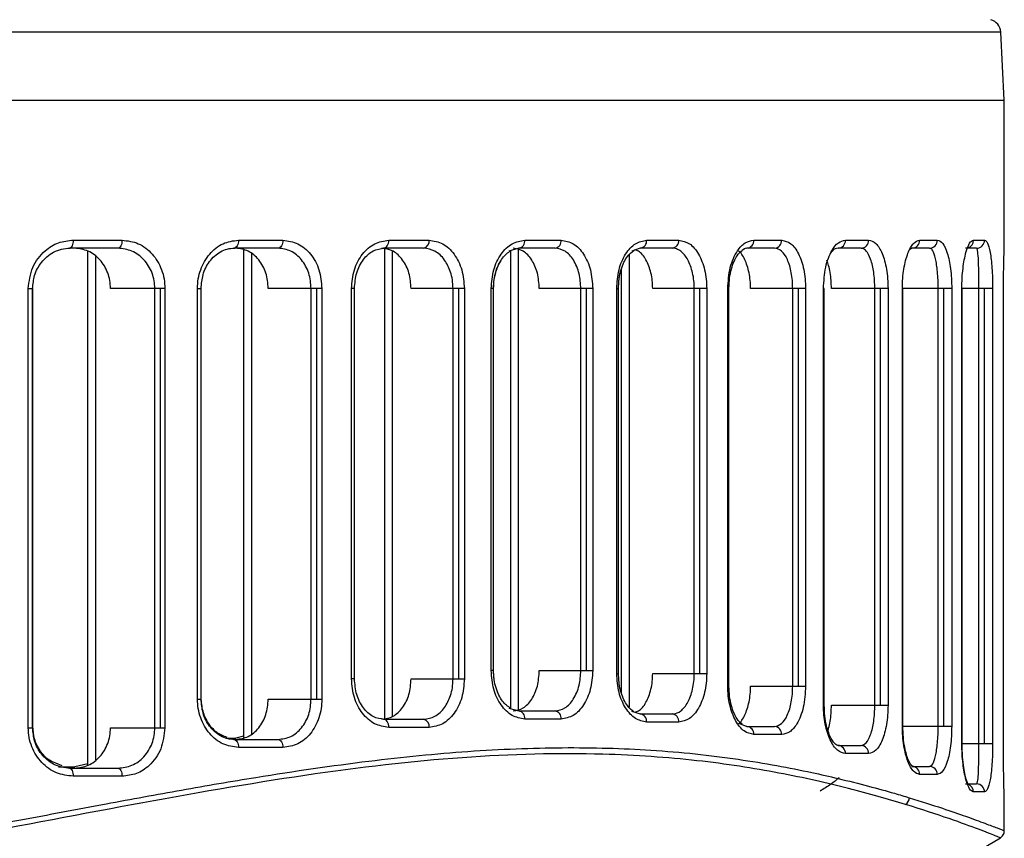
# Model space of a CAD drawing. Header units: millimetres. Extents: x 0 to 320, y 0 to 226.
# Tile 6 of 9: x 114 to 150, y 56 to 86. Entities that reach past the tile are written whole.
import ezdxf

# ---------------------------------------------------------------- set-up
doc = ezdxf.new("R2010")
doc.units = ezdxf.units.MM

msp = doc.modelspace()

# ---------------------------------------------------------------- linework, layer by layer
at = {"color": 7, "linetype": 'Continuous', "lineweight": 25}
for p, q in [((150.298, 85.715), (17.564, 85.715)), ((150.431, 83.181), (150.298, 85.715)), ((17.431, 83.181), (150.431, 83.181)), ((150.431, 77.906), (150.431, 83.181)), ((115.817, 77.981), (117.63, 77.981)), ((121.958, 77.981), (123.61, 77.981)), ((127.547, 77.981), (129.046, 77.981)), ((132.604, 77.981), (133.953, 77.981)), ((137.134, 77.981), (138.329, 77.981)), ((141.119, 77.981), (142.154, 77.981)), ((144.524, 77.981), (145.383, 77.981)), ((147.284, 77.981), (147.94, 77.981)), ((149.288, 77.981), (149.699, 77.981)), ((117.478, 77.681), (115.673, 77.681)), ((123.431, 77.681), (121.787, 77.681)), ((122.148, 77.61), (122.148, 59.496)), ((128.842, 77.681), (127.35, 77.681)), ((127.384, 77.681), (127.384, 60.175)), ((132.385, 77.681), (132.01, 77.573)), ((132.362, 77.674), (132.362, 60.491)), ((133.727, 77.681), (132.385, 77.681)), ((136.894, 77.681), (136.577, 77.575)), ((138.084, 77.681), (136.894, 77.681)), ((141.891, 77.681), (140.861, 77.681)), ((145.105, 77.681), (144.251, 77.681)), ((146.998, 77.681), (146.93, 77.635)), ((147.652, 77.681), (146.998, 77.681)), ((149.402, 77.681), (148.994, 77.681)), ((116.349, 77.576), (116.349, 58.463)), ((116.642, 77.372), (116.642, 58.667)), ((122.441, 77.47), (122.441, 59.637)), ((127.677, 77.575), (127.677, 60.281)), ((132.069, 77.59), (132.069, 60.575)), ((136.484, 77.434), (136.484, 60.621)), ((136.191, 76.9), (136.191, 61.154)), ((114.143, 59.858), (114.143, 76.181)), ((114.143, 76.181), (114.311, 76.181)), ((114.307, 59.858), (114.307, 76.181)), ((114.311, 59.914), (114.311, 76.181)), ((119.221, 76.181), (117.201, 76.181)), ((118.85, 59.858), (118.85, 76.181)), ((119.062, 59.858), (119.062, 76.181)), ((119.221, 76.181), (119.221, 59.858)), ((120.433, 60.925), (120.433, 76.181)), ((120.433, 76.181), (120.572, 76.181)), ((120.569, 60.925), (120.569, 76.181)), ((120.572, 60.972), (120.572, 76.181)), ((125.059, 76.181), (123.068, 76.181)), ((124.661, 60.925), (124.661, 76.181)), ((124.873, 60.925), (124.873, 76.181)), ((125.059, 76.181), (125.059, 60.925)), ((126.161, 61.675), (126.161, 76.181)), ((126.274, 76.181), (126.161, 76.181)), ((126.271, 61.675), (126.271, 76.181)), ((126.274, 61.7), (126.274, 76.181)), ((130.358, 76.181), (128.377, 76.181)), ((129.936, 61.675), (129.936, 76.181)), ((130.148, 61.675), (130.148, 76.181)), ((130.358, 76.181), (130.358, 61.675)), ((131.354, 61.984), (131.354, 76.181)), ((131.443, 76.181), (131.354, 76.181)), ((131.44, 61.984), (131.44, 76.181)), ((135.129, 76.181), (133.143, 76.181)), ((134.686, 61.984), (134.686, 76.181)), ((134.898, 61.984), (134.898, 76.181)), ((135.129, 76.181), (135.129, 61.984)), ((136.02, 61.873), (136.02, 76.181)), ((136.02, 76.181), (136.088, 76.181)), ((136.085, 76.181), (136.102, 76.412)), ((136.085, 61.873), (136.085, 76.181)), ((139.366, 76.181), (137.36, 76.181)), ((138.904, 61.873), (138.904, 76.181)), ((139.116, 61.873), (139.116, 76.181)), ((139.366, 76.181), (139.366, 61.873)), ((140.148, 61.408), (140.148, 76.181)), ((140.148, 76.181), (140.194, 76.181)), ((140.194, 61.408), (140.194, 76.181)), ((143.043, 76.181), (140.998, 76.181)), ((142.564, 61.408), (142.564, 76.181)), ((142.776, 61.408), (142.776, 76.181)), ((143.043, 76.181), (143.043, 61.408)), ((143.707, 60.7), (143.707, 76.181)), ((143.738, 76.181), (143.707, 76.181)), ((143.738, 60.7), (143.738, 76.181)), ((146.108, 76.181), (144.003, 76.181)), ((145.616, 60.7), (145.616, 76.181)), ((145.828, 60.7), (145.828, 76.181)), ((146.108, 76.181), (146.108, 60.7)), ((146.641, 59.924), (146.641, 76.181)), ((148.476, 76.181), (146.641, 76.181)), ((146.658, 59.924), (146.658, 76.181)), ((147.972, 59.924), (147.972, 76.181)), ((148.185, 59.924), (148.185, 76.181)), ((148.476, 76.181), (148.476, 59.924)), ((148.854, 59.273), (148.854, 76.181)), ((149.997, 76.181), (148.854, 76.181)), ((148.861, 59.273), (148.861, 76.181)), ((149.487, 59.273), (149.487, 76.181)), ((149.699, 59.273), (149.699, 76.181)), ((149.997, 76.181), (149.997, 59.273)), ((150.402, 58.879), (150.402, 76.181)), ((150.402, 58.879), (150.402, 76.181)), ((150.402, 76.181), (150.402, 76.181)), ((131.44, 61.984), (131.354, 61.984)), ((131.355, 61.966), (131.355, 61.984)), ((131.467, 61.638), (131.443, 61.966)), ((133.143, 61.984), (135.129, 61.984)), ((136.02, 61.873), (136.085, 61.873)), ((136.102, 61.635), (136.085, 61.873)), ((137.36, 61.873), (139.366, 61.873)), ((126.271, 61.675), (126.161, 61.675)), ((126.274, 61.7), (126.271, 61.7)), ((128.377, 61.675), (130.358, 61.675)), ((140.148, 61.408), (140.194, 61.408)), ((140.998, 61.408), (143.043, 61.408)), ((120.433, 60.925), (120.569, 60.925)), ((120.572, 60.972), (120.569, 60.972)), ((123.068, 60.925), (125.059, 60.925)), ((132.01, 60.592), (132.385, 60.484)), ((132.385, 60.484), (133.727, 60.484)), ((136.576, 60.48), (136.894, 60.373)), ((143.738, 60.7), (143.707, 60.7)), ((144.003, 60.7), (146.108, 60.7)), ((127.35, 60.175), (128.842, 60.175)), ((133.953, 60.184), (132.604, 60.184)), ((136.894, 60.373), (138.084, 60.373)), ((138.329, 60.073), (137.134, 60.073)), ((114.143, 59.858), (114.307, 59.858)), ((114.311, 59.914), (114.307, 59.914)), ((117.201, 59.858), (119.221, 59.858)), ((129.046, 59.875), (127.547, 59.875)), ((140.587, 60.016), (140.861, 59.908)), ((140.861, 59.908), (141.891, 59.908)), ((146.641, 59.924), (148.476, 59.924)), ((121.507, 59.472), (121.862, 59.472)), ((121.787, 59.425), (123.431, 59.425)), ((122.151, 59.543), (121.862, 59.472)), ((142.154, 59.608), (141.119, 59.608)), ((123.61, 59.125), (121.958, 59.125)), ((144.251, 59.2), (145.105, 59.2)), ((148.854, 59.273), (149.997, 59.273)), ((145.383, 58.9), (144.524, 58.9)), ((150.402, 58.879), (150.402, 58.879)), ((115.402, 58.442), (115.166, 58.548)), ((115.27, 58.414), (115.873, 58.414)), ((115.673, 58.358), (117.478, 58.358)), ((116.353, 58.519), (115.873, 58.414)), ((146.998, 58.424), (147.652, 58.424)), ((117.63, 58.058), (115.817, 58.058)), ((147.94, 58.124), (147.284, 58.124)), ((148.994, 57.773), (149.402, 57.773)), ((149.699, 57.473), (149.288, 57.473)), ((150.431, 56.042), (150.431, 57.155)), ((146.578, 53.58), (150.284, 55.772))]:
    msp.add_line(p, q, dxfattribs=at)
at = {"color": 7, "linetype": 'Continuous', "lineweight": 25, "flags": 128}
for points in [[(115.817, 77.981), (115.814, 77.923), (115.806, 77.866), (115.793, 77.814), (115.775, 77.769), (115.753, 77.732), (115.728, 77.704), (115.701, 77.687), (115.673, 77.681)], [(117.63, 77.981), (117.627, 77.923), (117.618, 77.866), (117.604, 77.814), (117.586, 77.769), (117.562, 77.732), (117.536, 77.704), (117.508, 77.687), (117.478, 77.681)], [(121.958, 77.981), (121.955, 77.923), (121.945, 77.866), (121.929, 77.814), (121.908, 77.769), (121.882, 77.732), (121.852, 77.704), (121.82, 77.687), (121.787, 77.681)], [(123.61, 77.981), (123.607, 77.923), (123.597, 77.866), (123.58, 77.814), (123.558, 77.769), (123.531, 77.732), (123.5, 77.704), (123.466, 77.687), (123.431, 77.681)], [(127.35, 77.681), (127.389, 77.687), (127.426, 77.704), (127.46, 77.732), (127.489, 77.769), (127.514, 77.814), (127.532, 77.866), (127.543, 77.923), (127.547, 77.981)], [(127.547, 59.875), (127.543, 59.933), (127.532, 59.989), (127.514, 60.041), (127.489, 60.087), (127.46, 60.124), (127.426, 60.152), (127.389, 60.169), (127.35, 60.175)], [(121.787, 59.425), (121.82, 59.42), (121.852, 59.403), (121.882, 59.375), (121.908, 59.338), (121.929, 59.292), (121.945, 59.24), (121.955, 59.184), (121.958, 59.125)], [(123.431, 59.425), (123.466, 59.42), (123.5, 59.403), (123.531, 59.375), (123.558, 59.338), (123.58, 59.292), (123.597, 59.24), (123.607, 59.184), (123.61, 59.125)], [(115.673, 58.358), (115.701, 58.352), (115.728, 58.335), (115.753, 58.307), (115.775, 58.27), (115.793, 58.224), (115.806, 58.172), (115.814, 58.116), (115.817, 58.058)], [(117.478, 58.358), (117.508, 58.352), (117.536, 58.335), (117.562, 58.307), (117.586, 58.27), (117.604, 58.224), (117.618, 58.172), (117.627, 58.116), (117.63, 58.058)]]:
    msp.add_lwpolyline(points, dxfattribs=at)
at = {"color": 7, "linetype": 'Continuous', "lineweight": 25}
for centre, radius, start, end in [((149.799, 85.689), 0.5, 3, 75), ((128.783, 77.941), 0.266, 282.9488, 8.744), ((132.337, 77.946), 0.269, 280.1708, 7.4261), ((133.684, 77.949), 0.271, 279.195, 6.9036), ((136.86, 77.954), 0.275, 277.0458, 5.6318), ((138.053, 77.956), 0.277, 276.2904, 5.1422), ((140.838, 77.962), 0.281, 274.6301, 3.9806), ((141.871, 77.964), 0.283, 274.0493, 3.5446), ((144.237, 77.968), 0.288, 272.7846, 2.5371), ((145.094, 77.97), 0.289, 272.3486, 2.1703), ((146.991, 77.974), 0.293, 271.4218, 1.3545), ((147.646, 77.976), 0.295, 271.1141, 1.0724), ((148.99, 77.979), 0.299, 286.7976, 0.3916), ((149.4, 77.98), 0.298, 270.319, 0.3155), ((132.337, 60.219), 0.269, 352.5739, 79.8292), ((133.684, 60.216), 0.271, 353.0964, 80.805), ((128.783, 59.915), 0.266, 351.256, 77.0512), ((136.86, 60.1), 0.275, 354.3682, 82.9542), ((138.053, 60.098), 0.277, 354.8578, 83.7096), ((140.838, 59.628), 0.281, 356.0194, 85.3699), ((141.871, 59.626), 0.283, 356.4554, 85.9507), ((144.237, 58.912), 0.288, 357.4629, 87.2154), ((145.094, 58.911), 0.289, 357.8297, 87.6514), ((146.991, 58.131), 0.293, 358.6455, 88.5782), ((147.646, 58.129), 0.295, 358.9276, 88.8859), ((148.989, 57.474), 0.299, 359.7123, 73.7372), ((149.4, 57.474), 0.298, 359.6845, 89.681), ((146.586, 57.269), 0.314, 304.3965, 358.3538)]:
    msp.add_arc(centre, radius, start, end, dxfattribs=at)
for points, knots in [([(114.143, 76.181), (114.177, 76.452), (114.246, 76.994), (114.71, 77.581), (115.256, 77.921), (115.63, 77.961), (115.817, 77.981)], [0, 0, 0, 0, 0.2798292, 0.5593255, 0.7795307, 1, 1, 1, 1]), ([(117.63, 77.981), (117.837, 77.955), (118.249, 77.904), (118.691, 77.562), (118.958, 77.2), (119.107, 76.884), (119.204, 76.541), (119.216, 76.301), (119.221, 76.181)], [0, 0, 0, 0, 0.250031, 0.499121, 0.62462, 0.749443, 0.874851, 1, 1, 1, 1]), ([(120.433, 76.181), (120.439, 76.301), (120.451, 76.54), (120.575, 76.996), (120.863, 77.492), (121.371, 77.902), (121.762, 77.955), (121.958, 77.981)], [0, 0, 0, 0, 0.126148, 0.251402, 0.500716, 0.750244, 1, 1, 1, 1]), ([(123.61, 77.981), (123.801, 77.954), (124.181, 77.901), (124.659, 77.488), (124.994, 76.893), (125.037, 76.419), (125.059, 76.181)], [0, 0, 0, 0, 0.250621, 0.500313, 0.750055, 1, 1, 1, 1]), ([(126.161, 76.181), (126.183, 76.418), (126.225, 76.892), (126.551, 77.487), (127.009, 77.901), (127.368, 77.954), (127.547, 77.981)], [0, 0, 0, 0, 0.250514, 0.500166, 0.749971, 1, 1, 1, 1]), ([(129.046, 77.981), (129.219, 77.954), (129.566, 77.9), (129.998, 77.485), (130.299, 76.89), (130.338, 76.418), (130.358, 76.181)], [0, 0, 0, 0, 0.250582, 0.500261, 0.750026, 1, 1, 1, 1]), ([(131.354, 76.181), (131.373, 76.418), (131.412, 76.891), (131.705, 77.486), (132.12, 77.901), (132.443, 77.954), (132.604, 77.981)], [0, 0, 0, 0, 0.250534, 0.50019, 0.74998, 1, 1, 1, 1]), ([(133.953, 77.981), (134.108, 77.954), (134.419, 77.9), (134.807, 77.486), (135.077, 76.891), (135.112, 76.418), (135.129, 76.181)], [0, 0, 0, 0, 0.250588, 0.500275, 0.750039, 1, 1, 1, 1]), ([(136.02, 76.181), (136.037, 76.419), (136.072, 76.894), (136.335, 77.489), (136.705, 77.901), (136.991, 77.955), (137.134, 77.981)], [0, 0, 0, 0, 0.2505038, 0.500149, 0.7499491, 1, 1, 1, 1]), ([(138.329, 77.981), (138.466, 77.955), (138.738, 77.901), (139.082, 77.491), (139.273, 76.994), (139.355, 76.538), (139.363, 76.3), (139.366, 76.181)], [0, 0, 0, 0, 0.250305, 0.499701, 0.749113, 0.874681, 1, 1, 1, 1]), ([(140.148, 76.181), (140.167, 76.45), (140.206, 76.988), (140.476, 77.577), (140.795, 77.921), (141.011, 77.961), (141.119, 77.981)], [0, 0, 0, 0, 0.279954, 0.559429, 0.779608, 1, 1, 1, 1]), ([(142.154, 77.981), (142.27, 77.955), (142.502, 77.904), (142.747, 77.564), (142.896, 77.205), (142.979, 76.888), (143.033, 76.543), (143.04, 76.302), (143.043, 76.181)], [0, 0, 0, 0, 0.250012, 0.499153, 0.624925, 0.74947, 0.87502, 1, 1, 1, 1]), ([(143.707, 76.181), (143.724, 76.455), (143.759, 77.002), (143.991, 77.589), (144.257, 77.923), (144.435, 77.962), (144.524, 77.981)], [0, 0, 0, 0, 0.279831, 0.559327, 0.779515, 1, 1, 1, 1]), ([(145.383, 77.981), (145.476, 77.956), (145.663, 77.907), (145.862, 77.577), (145.985, 77.219), (146.054, 76.901), (146.1, 76.551), (146.106, 76.304), (146.108, 76.181)], [0, 0, 0, 0, 0.249926, 0.499225, 0.625529, 0.749536, 0.875326, 1, 1, 1, 1]), ([(146.641, 76.181), (146.644, 76.307), (146.65, 76.558), (146.694, 76.913), (146.76, 77.232), (146.875, 77.588), (147.054, 77.911), (147.207, 77.958), (147.284, 77.981)], [0, 0, 0, 0, 0.126121, 0.250999, 0.374834, 0.50134, 0.750429, 1, 1, 1, 1]), ([(147.94, 77.981), (148.009, 77.958), (148.145, 77.911), (148.291, 77.594), (148.382, 77.24), (148.434, 76.92), (148.469, 76.563), (148.474, 76.308), (148.476, 76.181)], [0, 0, 0, 0, 0.249503, 0.499172, 0.626348, 0.749618, 0.875836, 1, 1, 1, 1]), ([(148.854, 76.181), (148.856, 76.312), (148.86, 76.573), (148.893, 76.939), (148.942, 77.26), (149.022, 77.612), (149.142, 77.916), (149.24, 77.96), (149.288, 77.981)], [0, 0, 0, 0, 0.126121, 0.250748, 0.376161, 0.501737, 0.75126, 1, 1, 1, 1]), ([(149.699, 77.981), (149.737, 77.959), (149.814, 77.916), (149.894, 77.616), (149.945, 77.27), (149.974, 76.948), (149.993, 76.581), (149.996, 76.313), (149.997, 76.181)], [0, 0, 0, 0, 0.2496046, 0.4993097, 0.6277762, 0.7499883, 0.8768533, 1, 1, 1, 1]), ([(114.307, 76.181), (114.322, 76.346), (114.353, 76.701), (114.573, 77.101), (114.833, 77.374), (115.085, 77.545), (115.379, 77.664), (115.591, 77.679), (115.699, 77.686)], [0, 0, 0, 0, 0.202616, 0.435313, 0.564368, 0.701334, 0.846826, 1, 1, 1, 1]), ([(117.201, 76.181), (117.196, 76.281), (117.186, 76.481), (117.079, 76.862), (116.83, 77.277), (116.387, 77.616), (116.042, 77.659), (115.869, 77.681)], [0, 0, 0, 0, 0.1253, 0.250884, 0.500258, 0.749665, 1, 1, 1, 1]), ([(118.85, 76.181), (118.845, 76.278), (118.835, 76.474), (118.755, 76.759), (118.626, 77.026), (118.394, 77.332), (118.01, 77.617), (117.656, 77.66), (117.478, 77.681)], [0, 0, 0, 0, 0.120924, 0.244482, 0.371007, 0.500806, 0.749922, 1, 1, 1, 1]), ([(120.569, 76.181), (120.584, 76.356), (120.615, 76.724), (120.872, 77.222), (121.211, 77.526), (121.544, 77.667), (121.726, 77.68), (121.818, 77.686)], [0, 0, 0, 0, 0.21768, 0.456149, 0.716363, 0.855561, 1, 1, 1, 1]), ([(123.068, 76.181), (123.049, 76.379), (123.013, 76.774), (122.734, 77.269), (122.335, 77.614), (122.017, 77.659), (121.858, 77.681)], [0, 0, 0, 0, 0.249963, 0.499716, 0.749399, 1, 1, 1, 1]), ([(124.661, 76.181), (124.644, 76.376), (124.618, 76.672), (124.462, 77.02), (124.259, 77.325), (123.916, 77.615), (123.593, 77.659), (123.431, 77.681)], [0, 0, 0, 0, 0.246532, 0.372627, 0.500329, 0.749699, 1, 1, 1, 1]), ([(126.271, 76.181), (126.288, 76.382), (126.323, 76.783), (126.586, 77.282), (126.957, 77.626), (127.243, 77.666), (127.386, 77.686)], [0, 0, 0, 0, 0.2495855, 0.4988735, 0.7489353, 1, 1, 1, 1]), ([(128.377, 76.181), (128.361, 76.378), (128.329, 76.771), (128.078, 77.266), (127.718, 77.613), (127.43, 77.659), (127.285, 77.681)], [0, 0, 0, 0, 0.249996, 0.499773, 0.74944, 1, 1, 1, 1]), ([(129.936, 76.181), (129.931, 76.29), (129.922, 76.501), (129.83, 76.875), (129.631, 77.275), (129.277, 77.614), (128.987, 77.659), (128.842, 77.681)], [0, 0, 0, 0, 0.139367, 0.269401, 0.500495, 0.750191, 1, 1, 1, 1]), ([(133.143, 76.181), (133.129, 76.378), (133.1, 76.772), (132.876, 77.267), (132.555, 77.613), (132.297, 77.659), (132.168, 77.681)], [0, 0, 0, 0, 0.249983, 0.499758, 0.749434, 1, 1, 1, 1]), ([(134.686, 76.181), (134.674, 76.368), (134.655, 76.655), (134.538, 77.006), (134.378, 77.319), (134.109, 77.614), (133.854, 77.659), (133.727, 77.681)], [0, 0, 0, 0, 0.236445, 0.36511, 0.500439, 0.749775, 1, 1, 1, 1]), ([(137.36, 76.181), (137.357, 76.28), (137.35, 76.478), (137.283, 76.858), (137.124, 77.266), (136.9, 77.563), (136.742, 77.603), (136.696, 77.615)], [0, 0, 0, 0, 0.146801, 0.293886, 0.586048, 0.878166, 1, 1, 1, 1]), ([(138.904, 76.181), (138.901, 76.28), (138.895, 76.478), (138.831, 76.858), (138.68, 77.276), (138.453, 77.55), (138.265, 77.652), (138.157, 77.678), (138.103, 77.68), (138.084, 77.681)], [0, 0, 0, 0, 0.123939, 0.250537, 0.49963, 0.748724, 0.873879, 0.9554, 1, 1, 1, 1]), ([(140.685, 77.599), (140.697, 77.612), (140.773, 77.696), (140.846, 77.691), (140.908, 77.686)], [0, 0, 0, 0, 0.151305, 1, 1, 1, 1]), ([(142.564, 76.181), (142.562, 76.281), (142.557, 76.484), (142.516, 76.77), (142.453, 77.035), (142.341, 77.336), (142.154, 77.618), (141.979, 77.66), (141.891, 77.681)], [0, 0, 0, 0, 0.123761, 0.250466, 0.371189, 0.500741, 0.749931, 1, 1, 1, 1]), ([(144.251, 77.681), (144.176, 77.674), (144.083, 77.664), (144.003, 77.527), (143.987, 77.5)], [0, 0, 0, 0, 0.80408, 1, 1, 1, 1]), ([(145.616, 76.181), (145.614, 76.284), (145.61, 76.493), (145.578, 76.785), (145.529, 77.051), (145.443, 77.351), (145.337, 77.543), (145.215, 77.66), (145.149, 77.673), (145.105, 77.681)], [0, 0, 0, 0, 0.12321, 0.250133, 0.370093, 0.50018, 0.749369, 0.837422, 1, 1, 1, 1]), ([(147.972, 76.181), (147.971, 76.288), (147.969, 76.506), (147.948, 76.806), (147.916, 77.075), (147.862, 77.369), (147.796, 77.553), (147.721, 77.662), (147.679, 77.674), (147.652, 77.681)], [0, 0, 0, 0, 0.1224158, 0.2499838, 0.3689242, 0.5002162, 0.7498559, 0.8399773, 1, 1, 1, 1]), ([(149.487, 76.181), (149.487, 76.294), (149.486, 76.526), (149.482, 76.836), (149.476, 77.105), (149.463, 77.391), (149.445, 77.562), (149.425, 77.663), (149.411, 77.674), (149.402, 77.681)], [0, 0, 0, 0, 0.120879, 0.249532, 0.367036, 0.500097, 0.749802, 0.839643, 1, 1, 1, 1]), ([(150.402, 76.181), (150.402, 76.327), (150.403, 76.617), (150.41, 77.001), (150.417, 77.319), (150.425, 77.645), (150.432, 77.862), (150.43, 77.898), (150.43, 77.906)], [0, 0, 0, 0, 0.15356, 0.306642, 0.459475, 0.612737, 0.917559, 1, 1, 1, 1]), ([(131.511, 76.719), (131.519, 76.756), (131.547, 76.892), (131.638, 77.097), (131.81, 77.392), (131.978, 77.515), (132.086, 77.595)], [0, 0, 0, 0, 0.087462, 0.331021, 0.566721, 1, 1, 1, 1]), ([(136.102, 76.412), (136.104, 76.46), (136.114, 76.626), (136.178, 76.884), (136.284, 77.159), (136.44, 77.431), (136.577, 77.535), (136.662, 77.6)], [0, 0, 0, 0, 0.086656, 0.299518, 0.500806, 0.690415, 1, 1, 1, 1]), ([(140.194, 76.181), (140.199, 76.313), (140.209, 76.569), (140.28, 76.912), (140.377, 77.19), (140.511, 77.45), (140.62, 77.543), (140.685, 77.599)], [0, 0, 0, 0, 0.2050104, 0.3966036, 0.5766779, 0.7448692, 1, 1, 1, 1]), ([(140.998, 76.181), (140.995, 76.282), (140.99, 76.483), (140.945, 76.77), (140.877, 77.035), (140.754, 77.327), (140.639, 77.535), (140.546, 77.571), (140.545, 77.572)], [0, 0, 0, 0, 0.1661833, 0.3331314, 0.4996388, 0.6659262, 0.9971961, 1, 1, 1, 1]), ([(144.003, 76.181), (144, 76.284), (143.996, 76.49), (143.959, 76.782), (143.905, 77.04), (143.856, 77.176), (143.833, 77.241)], [0, 0, 0, 0, 0.255759, 0.513881, 0.770591, 1, 1, 1, 1]), ([(131.443, 76.181), (131.448, 76.292), (131.458, 76.508), (131.539, 76.882), (131.651, 77.092), (131.721, 77.224)], [0, 0, 0, 0, 0.285485, 0.553984, 1, 1, 1, 1]), ([(136.088, 76.181), (136.094, 76.303), (136.106, 76.538), (136.147, 76.788), (136.189, 76.883), (136.194, 76.893)], [0, 0, 0, 0, 0.495341, 0.950509, 1, 1, 1, 1]), ([(131.44, 76.181), (131.444, 76.296), (131.45, 76.482), (131.494, 76.653), (131.511, 76.719)], [0, 0, 0, 0, 0.6141841, 1, 1, 1, 1]), ([(132.604, 60.184), (132.442, 60.211), (132.119, 60.265), (131.705, 60.68), (131.412, 61.275), (131.373, 61.747), (131.354, 61.984)], [0, 0, 0, 0, 0.250582, 0.50026, 0.750025, 1, 1, 1, 1]), ([(132.086, 60.571), (131.978, 60.651), (131.81, 60.774), (131.636, 61.068), (131.528, 61.337), (131.455, 61.648), (131.445, 61.871), (131.44, 61.984)], [0, 0, 0, 0, 0.304161, 0.4701136, 0.6407633, 0.8176178, 1, 1, 1, 1]), ([(132.168, 60.484), (132.297, 60.506), (132.555, 60.551), (132.876, 60.897), (133.1, 61.393), (133.129, 61.787), (133.143, 61.984)], [0, 0, 0, 0, 0.250007, 0.499798, 0.74946, 1, 1, 1, 1]), ([(133.727, 60.484), (133.854, 60.506), (134.108, 60.551), (134.378, 60.846), (134.538, 61.158), (134.655, 61.509), (134.674, 61.797), (134.686, 61.984)], [0, 0, 0, 0, 0.249665, 0.499116, 0.634579, 0.763364, 1, 1, 1, 1]), ([(135.129, 61.984), (135.112, 61.747), (135.076, 61.273), (134.806, 60.678), (134.419, 60.264), (134.108, 60.211), (133.953, 60.184)], [0, 0, 0, 0, 0.250516, 0.500168, 0.749972, 1, 1, 1, 1]), ([(137.134, 60.073), (136.99, 60.1), (136.704, 60.153), (136.335, 60.566), (136.072, 61.161), (136.037, 61.636), (136.02, 61.873)], [0, 0, 0, 0, 0.250619, 0.50031, 0.750053, 1, 1, 1, 1]), ([(136.697, 60.44), (136.742, 60.451), (136.9, 60.491), (137.124, 60.788), (137.283, 61.195), (137.35, 61.575), (137.357, 61.774), (137.36, 61.873)], [0, 0, 0, 0, 0.120844, 0.413229, 0.70539, 0.852174, 1, 1, 1, 1]), ([(138.084, 60.373), (138.103, 60.374), (138.211, 60.379), (138.424, 60.47), (138.679, 60.777), (138.83, 61.196), (138.895, 61.576), (138.901, 61.775), (138.904, 61.873)], [0, 0, 0, 0, 0.044997, 0.250261, 0.499627, 0.748766, 0.875712, 1, 1, 1, 1]), ([(139.366, 61.873), (139.362, 61.754), (139.354, 61.515), (139.273, 61.059), (139.081, 60.563), (138.738, 60.153), (138.465, 60.1), (138.329, 60.073)], [0, 0, 0, 0, 0.126149, 0.251404, 0.500719, 0.750246, 1, 1, 1, 1]), ([(127.547, 59.875), (127.367, 59.902), (127.009, 59.955), (126.55, 60.37), (126.225, 60.964), (126.182, 61.438), (126.161, 61.675)], [0, 0, 0, 0, 0.250589, 0.500277, 0.75004, 1, 1, 1, 1]), ([(127.386, 60.17), (127.243, 60.19), (126.956, 60.229), (126.586, 60.574), (126.323, 61.073), (126.288, 61.474), (126.271, 61.675)], [0, 0, 0, 0, 0.2514224, 0.5013423, 0.7508272, 1, 1, 1, 1]), ([(127.285, 60.175), (127.43, 60.197), (127.718, 60.242), (128.078, 60.588), (128.328, 61.084), (128.361, 61.477), (128.377, 61.675)], [0, 0, 0, 0, 0.249999, 0.499776, 0.749444, 1, 1, 1, 1]), ([(128.842, 60.175), (128.987, 60.197), (129.276, 60.242), (129.631, 60.58), (129.829, 60.98), (129.922, 61.354), (129.931, 61.565), (129.936, 61.675)], [0, 0, 0, 0, 0.249588, 0.499052, 0.730325, 0.860484, 1, 1, 1, 1]), ([(130.358, 61.675), (130.338, 61.438), (130.299, 60.964), (129.997, 60.37), (129.565, 59.955), (129.219, 59.901), (129.046, 59.875)], [0, 0, 0, 0, 0.2505333, 0.50019, 0.74998, 1, 1, 1, 1]), ([(136.661, 60.456), (136.577, 60.52), (136.44, 60.625), (136.283, 60.896), (136.178, 61.172), (136.114, 61.427), (136.105, 61.59), (136.102, 61.635)], [0, 0, 0, 0, 0.31103, 0.501727, 0.703871, 0.918372, 1, 1, 1, 1]), ([(141.119, 59.608), (140.996, 59.634), (140.75, 59.686), (140.425, 60.093), (140.24, 60.591), (140.159, 61.049), (140.152, 61.289), (140.148, 61.408)], [0, 0, 0, 0, 0.2503485, 0.4997552, 0.7491217, 0.8746862, 1, 1, 1, 1]), ([(140.684, 59.991), (140.619, 60.047), (140.511, 60.141), (140.377, 60.401), (140.28, 60.679), (140.209, 61.022), (140.199, 61.277), (140.194, 61.408)], [0, 0, 0, 0, 0.255427, 0.423853, 0.603891, 0.795826, 1, 1, 1, 1]), ([(140.544, 60.017), (140.545, 60.018), (140.638, 60.054), (140.754, 60.262), (140.877, 60.554), (140.945, 60.818), (140.989, 61.106), (140.995, 61.307), (140.998, 61.408)], [0, 0, 0, 0, 0.002843, 0.334002, 0.501019, 0.666497, 0.832689, 1, 1, 1, 1]), ([(141.891, 59.908), (141.979, 59.929), (142.154, 59.972), (142.34, 60.253), (142.453, 60.553), (142.516, 60.818), (142.557, 61.105), (142.562, 61.308), (142.564, 61.408)], [0, 0, 0, 0, 0.249536, 0.498825, 0.628324, 0.749027, 0.875985, 1, 1, 1, 1]), ([(143.043, 61.408), (143.026, 61.137), (142.991, 60.595), (142.75, 60.009), (142.46, 59.668), (142.256, 59.628), (142.154, 59.608)], [0, 0, 0, 0, 0.279835, 0.559331, 0.779532, 1, 1, 1, 1]), ([(121.958, 59.125), (121.762, 59.152), (121.37, 59.205), (120.862, 59.615), (120.575, 60.112), (120.451, 60.568), (120.439, 60.806), (120.433, 60.925)], [0, 0, 0, 0, 0.250307, 0.499704, 0.749114, 0.874686, 1, 1, 1, 1]), ([(121.818, 59.42), (121.725, 59.427), (121.544, 59.44), (121.21, 59.581), (120.871, 59.885), (120.615, 60.383), (120.583, 60.75), (120.569, 60.925)], [0, 0, 0, 0, 0.144967, 0.283884, 0.54422, 0.782802, 1, 1, 1, 1]), ([(121.54, 59.5), (121.406, 59.553), (121.142, 59.657), (120.829, 60.011), (120.614, 60.46), (120.586, 60.803), (120.572, 60.972)], [0, 0, 0, 0, 0.260631, 0.513808, 0.759923, 1, 1, 1, 1]), ([(121.858, 59.425), (122.017, 59.448), (122.334, 59.492), (122.733, 59.836), (123.013, 60.332), (123.049, 60.727), (123.068, 60.925)], [0, 0, 0, 0, 0.250035, 0.499826, 0.74948, 1, 1, 1, 1]), ([(123.431, 59.425), (123.593, 59.447), (123.915, 59.491), (124.258, 59.781), (124.462, 60.085), (124.618, 60.434), (124.644, 60.73), (124.661, 60.925)], [0, 0, 0, 0, 0.249733, 0.499211, 0.627029, 0.75324, 1, 1, 1, 1]), ([(125.059, 60.925), (125.053, 60.806), (125.042, 60.568), (124.928, 60.114), (124.661, 59.617), (124.18, 59.205), (123.8, 59.152), (123.61, 59.125)], [0, 0, 0, 0, 0.126162, 0.251437, 0.50077, 0.750259, 1, 1, 1, 1]), ([(144.524, 58.9), (144.423, 58.924), (144.221, 58.974), (143.993, 59.309), (143.851, 59.669), (143.77, 59.986), (143.717, 60.334), (143.71, 60.578), (143.707, 60.7)], [0, 0, 0, 0, 0.250028, 0.499207, 0.625057, 0.749492, 0.875038, 1, 1, 1, 1]), ([(144.301, 59.195), (144.26, 59.199), (144.171, 59.208), (144.018, 59.397), (143.897, 59.666), (143.814, 59.948), (143.751, 60.3), (143.742, 60.564), (143.738, 60.7)], [0, 0, 0, 0, 0.199399, 0.430564, 0.559248, 0.697105, 0.843932, 1, 1, 1, 1]), ([(143.861, 59.726), (143.875, 59.763), (143.913, 59.873), (143.958, 60.1), (143.996, 60.39), (144, 60.597), (144.003, 60.7)], [0, 0, 0, 0, 0.147311, 0.429284, 0.715913, 1, 1, 1, 1]), ([(145.105, 59.2), (145.171, 59.22), (145.302, 59.26), (145.442, 59.531), (145.529, 59.828), (145.578, 60.095), (145.61, 60.387), (145.614, 60.597), (145.616, 60.7)], [0, 0, 0, 0, 0.249627, 0.498962, 0.629119, 0.749173, 0.876446, 1, 1, 1, 1]), ([(146.108, 60.7), (146.105, 60.575), (146.1, 60.328), (146.054, 59.978), (145.985, 59.661), (145.862, 59.303), (145.663, 58.973), (145.476, 58.924), (145.383, 58.9)], [0, 0, 0, 0, 0.126194, 0.250903, 0.374859, 0.501165, 0.750444, 1, 1, 1, 1]), ([(115.817, 58.058), (115.604, 58.083), (115.179, 58.135), (114.715, 58.474), (114.429, 58.834), (114.268, 59.15), (114.163, 59.495), (114.15, 59.737), (114.143, 59.858)], [0, 0, 0, 0, 0.250011, 0.499156, 0.624944, 0.749473, 0.875029, 1, 1, 1, 1]), ([(115.699, 58.353), (115.59, 58.36), (115.378, 58.376), (115.084, 58.495), (114.832, 58.666), (114.572, 58.94), (114.353, 59.339), (114.322, 59.693), (114.307, 59.858)], [0, 0, 0, 0, 0.153741, 0.299079, 0.436395, 0.565347, 0.798025, 1, 1, 1, 1]), ([(115.166, 58.548), (115.088, 58.578), (114.862, 58.664), (114.58, 58.982), (114.353, 59.425), (114.325, 59.755), (114.311, 59.914)], [0, 0, 0, 0, 0.158669, 0.459845, 0.739685, 1, 1, 1, 1]), ([(115.869, 58.358), (116.042, 58.379), (116.387, 58.423), (116.829, 58.761), (117.079, 59.176), (117.186, 59.557), (117.196, 59.757), (117.201, 59.858)], [0, 0, 0, 0, 0.249785, 0.499291, 0.7486, 0.873866, 1, 1, 1, 1]), ([(117.478, 58.358), (117.655, 58.379), (118.009, 58.421), (118.393, 58.706), (118.625, 59.012), (118.754, 59.28), (118.835, 59.565), (118.845, 59.761), (118.85, 59.858)], [0, 0, 0, 0, 0.249509, 0.498718, 0.628643, 0.755288, 0.878963, 1, 1, 1, 1]), ([(119.221, 59.858), (119.191, 59.588), (119.129, 59.051), (118.697, 58.461), (118.175, 58.118), (117.812, 58.078), (117.63, 58.058)], [0, 0, 0, 0, 0.279951, 0.559426, 0.779607, 1, 1, 1, 1]), ([(147.284, 58.124), (147.207, 58.147), (147.054, 58.194), (146.874, 58.517), (146.76, 58.874), (146.694, 59.194), (146.649, 59.548), (146.644, 59.799), (146.641, 59.924)], [0, 0, 0, 0, 0.249839, 0.499255, 0.625715, 0.749561, 0.875362, 1, 1, 1, 1]), ([(147.05, 58.419), (147.034, 58.419), (146.998, 58.419), (146.887, 58.59), (146.792, 58.855), (146.723, 59.141), (146.67, 59.505), (146.662, 59.781), (146.658, 59.924)], [0, 0, 0, 0, 0.199634, 0.431012, 0.560089, 0.697846, 0.844321, 1, 1, 1, 1]), ([(147.652, 58.424), (147.693, 58.442), (147.775, 58.479), (147.861, 58.735), (147.916, 59.028), (147.947, 59.297), (147.969, 59.597), (147.971, 59.816), (147.972, 59.924)], [0, 0, 0, 0, 0.248677, 0.497966, 0.629635, 0.748908, 0.87705, 1, 1, 1, 1]), ([(148.476, 59.924), (148.473, 59.795), (148.469, 59.539), (148.434, 59.179), (148.381, 58.86), (148.29, 58.508), (148.144, 58.193), (148.008, 58.147), (147.94, 58.124)], [0, 0, 0, 0, 0.125926, 0.25124, 0.376573, 0.502339, 0.75153, 1, 1, 1, 1]), ([(83.931, 53.121), (85.086, 53.13), (87.396, 53.148), (90.846, 53.296), (94.204, 53.528), (97.53, 53.853), (100.883, 54.26), (104.204, 54.739), (107.288, 55.244), (110.464, 55.804), (113.686, 56.403), (116.933, 57.016), (119.868, 57.555), (123.161, 58.121), (126.755, 58.644), (130.56, 59.023), (134.076, 59.157), (136.841, 59.08), (138.971, 58.896), (140.532, 58.699), (141.978, 58.46), (143.206, 58.216), (144.347, 57.958), (145.376, 57.698), (146.245, 57.457), (146.717, 57.315), (146.899, 57.26)], [0, 0, 0, 0, 0.041686, 0.083311, 0.124909, 0.164104, 0.205794, 0.249995, 0.290027, 0.325031, 0.375115, 0.419917, 0.459828, 0.500454, 0.564826, 0.624904, 0.686319, 0.749383, 0.783568, 0.819024, 0.853219, 0.886853, 0.913772, 0.947949, 0.97985, 1, 1, 1, 1]), ([(149.288, 57.473), (149.24, 57.494), (149.142, 57.537), (149.021, 57.845), (148.941, 58.197), (148.893, 58.52), (148.86, 58.883), (148.856, 59.143), (148.854, 59.273)], [0, 0, 0, 0, 0.249184, 0.499081, 0.626578, 0.749636, 0.875913, 1, 1, 1, 1]), ([(149.07, 57.765), (149.072, 57.764), (149.09, 57.759), (149.034, 57.862), (148.974, 58.095), (148.919, 58.384), (148.872, 58.784), (148.865, 59.105), (148.861, 59.273)], [0, 0, 0, 0, 0.046984, 0.303233, 0.454521, 0.621007, 0.802708, 1, 1, 1, 1]), ([(149.402, 57.773), (149.415, 57.79), (149.441, 57.824), (149.463, 58.062), (149.476, 58.344), (149.482, 58.614), (149.486, 58.925), (149.487, 59.159), (149.487, 59.273)], [0, 0, 0, 0, 0.24915, 0.497792, 0.630755, 0.748206, 0.878075, 1, 1, 1, 1]), ([(149.997, 59.273), (149.996, 59.138), (149.993, 58.869), (149.973, 58.498), (149.944, 58.179), (149.894, 57.835), (149.814, 57.537), (149.737, 57.494), (149.699, 57.473)], [0, 0, 0, 0, 0.125915, 0.251099, 0.376429, 0.502022, 0.750722, 1, 1, 1, 1]), ([(146.763, 57.01), (146.088, 57.209), (144.741, 57.605), (142.118, 58.197), (139.073, 58.674), (135.202, 58.951), (130.375, 58.841), (124.486, 58.156), (118.069, 57.03), (111.191, 55.704), (103.937, 54.433), (96.999, 53.523), (90.539, 53.019), (84.651, 52.85), (78.758, 52.951), (72.289, 53.397), (65.327, 54.265), (58.023, 55.504), (51.07, 56.823), (44.554, 57.983), (38.556, 58.755), (33.617, 58.96), (29.638, 58.765), (26.478, 58.336), (23.772, 57.771), (21.278, 57.095), (19.233, 56.416), (17.831, 55.882), (17.67, 55.817), (17.591, 55.785)], [0, 0, 0, 0, 0.031432, 0.062682, 0.093993, 0.125418, 0.166795, 0.208198, 0.25009, 0.291777, 0.333643, 0.375505, 0.406727, 0.438116, 0.469629, 0.500814, 0.542356, 0.584289, 0.625984, 0.667753, 0.709429, 0.750716, 0.781895, 0.813304, 0.844475, 0.875621, 0.917481, 0.959309, 1, 1, 1, 1]), ([(150.43, 57.155), (150.43, 57.163), (150.432, 57.199), (150.425, 57.42), (150.416, 57.746), (150.409, 58.066), (150.403, 58.445), (150.402, 58.735), (150.402, 58.879)], [0, 0, 0, 0, 0.084, 0.388143, 0.547091, 0.694321, 0.847481, 1, 1, 1, 1]), ([(144.297, 58.008), (144.194, 57.923), (143.989, 57.753), (143.723, 57.588), (143.59, 57.505)], [0, 0, 0, 0, 0.4996347, 1, 1, 1, 1]), ([(146.899, 57.26), (147.328, 57.126), (148.13, 56.875), (149.049, 56.551), (149.739, 56.299), (150.198, 56.122), (150.425, 56.033), (150.407, 56.04), (150.401, 56.042)], [0, 0, 0, 0, 0.194314, 0.364167, 0.549682, 0.726253, 0.909678, 1, 1, 1, 1]), ([(150.284, 55.772), (150.247, 55.787), (150.171, 55.818), (149.522, 56.069), (148.458, 56.466), (147.336, 56.827), (146.763, 57.01)], [0, 0, 0, 0, 0.23284, 0.478538, 0.733722, 1, 1, 1, 1]), ([(150.284, 55.772), (150.305, 55.787), (150.347, 55.817), (150.394, 55.88), (150.425, 55.953), (150.429, 56.005), (150.431, 56.031)], [0, 0, 0, 0, 0.245757, 0.5, 0.754243, 1, 1, 1, 1])]:
    msp.add_open_spline(points, degree=3, knots=knots, dxfattribs=at)

doc.saveas('drawing.dxf')
